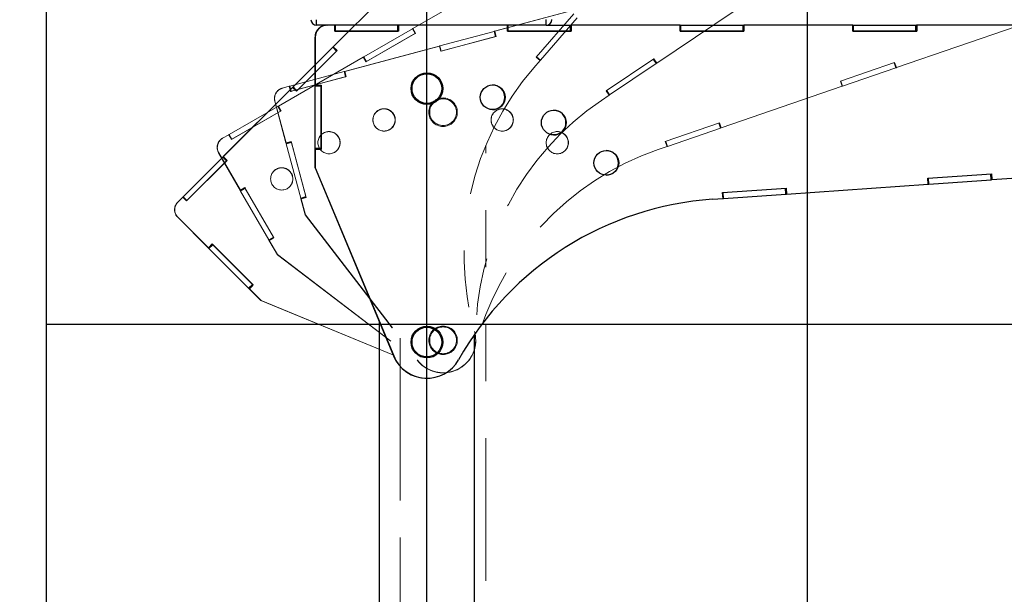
# Paper-space layout 'Sheet8' of a CAD drawing. Header units: inches. Extents: x 2.62 to 9.83, y 0.45 to 7.44.
# Tile 5 of 11: x 4.34 to 6.07, y 4.14 to 5.15. Entities that reach past the tile are written whole.
import ezdxf

# ---------------------------------------------------------------- set-up
doc = ezdxf.new("R2010")
doc.units = ezdxf.units.IN
doc.header["$MEASUREMENT"] = 0
doc.linetypes.add('PHANTOM', pattern=[0.5, 0.25, -0.05, 0.05, -0.05, 0.05, -0.05])
doc.layers.add('FORMAT', color=7, linetype='Continuous')
doc.styles.add('SLDTEXTSTYLE0', font='TXT', dxfattribs={"width": 0.75})
doc.dimstyles.new('SLDDIMSTYLE11', dxfattribs={"dimtxt": 0.104167, "dimasz": 0.13, "dimexe": 0, "dimexo": 0.0625, "dimgap": 0.026042, "dimtad": 0, "dimtih": 1, "dimtoh": 1, "dimdec": 1, "dimlfac": 18, "dimrnd": 1e-09, "dimzin": 12, "dimdsep": 46, "dimtxsty": 'SLDTEXTSTYLE0', "dimsah": 1, "dimcen": 0.09, "dimadec": 0, "dimazin": 3, "dimtfac": 1, "dimtdec": 1, "dimtofl": 0, "dimtmove": 0, "dimatfit": 3, "dimfxl": 1, "dimfrac": 2, "dimtolj": 1, "dimtzin": 12, "dimarcsym": 0})
doc.dimstyles.new('SLDDIMSTYLE13', dxfattribs={"dimtxt": 0.104167, "dimasz": 0.13, "dimexe": 0, "dimexo": 0.0625, "dimgap": 0.026042, "dimtad": 0, "dimtih": 1, "dimtoh": 1, "dimlfac": 18, "dimrnd": 1e-09, "dimzin": 12, "dimdsep": 46, "dimtxsty": 'SLDTEXTSTYLE0', "dimsah": 1, "dimcen": 0.09, "dimadec": 0, "dimazin": 3, "dimtfac": 1, "dimtofl": 0, "dimtmove": 0, "dimatfit": 3, "dimfxl": 1, "dimfrac": 2, "dimtolj": 1, "dimtzin": 12, "dimarcsym": 0})

# ---------------------------------------------------------------- blocks, each defined once
blk = doc.blocks.new('_D_54')
at = {"layer": 'FORMAT', "color": 7}
for p, q in [((7.3813, 1.4944), (7.3813, 0.5801)), ((5.0563, 0.8696), (5.0563, 0.5801)), ((5.0563, 0.7051), (5.7743, 0.7051)), ((7.3813, 0.7051), (6.7004, 0.7051))]:
    blk.add_line(p, q, dxfattribs=at)
for points in [[(5.0563, 0.7051), (5.1863, 0.6851), (5.1863, 0.7251)], [(7.3813, 0.7051), (7.2513, 0.7251), (7.2513, 0.6851)]]:
    blk.add_solid(points, dxfattribs=at)
at = {"layer": 'FORMAT', "color": 7, "insert": (5.7743, 0.7567), "char_height": 0.10417, "attachment_point": 1, "style": 'SLDTEXTSTYLE0'}
blk.add_mtext('HOOK REACH', dxfattribs=at)
blk = doc.blocks.new('_D_56')
at = {"layer": 'FORMAT', "color": 7}
for p, q in [((6.2512, 6.6212), (3.4981, 6.6212)), ((3.6231, 6.6212), (3.6231, 5.1191)), ((3.4692, 5.098), (3.4375, 5.098)), ((3.4375, 5.098), (3.4375, 4.9325)), ((3.777, 5.098), (3.8087, 5.098)), ((3.8087, 5.098), (3.8087, 4.9325)), ((3.4375, 4.9325), (3.4692, 4.9325)), ((3.8087, 4.9325), (3.777, 4.9325)), ((3.6231, 3.2835), (3.6231, 4.7725)), ((4.3396, 3.2835), (3.4981, 3.2835))]:
    blk.add_line(p, q, dxfattribs=at)
for points in [[(3.6231, 6.6212), (3.6031, 6.4912), (3.6431, 6.4912)], [(3.6231, 3.2835), (3.6431, 3.4135), (3.6031, 3.4135)]]:
    blk.add_solid(points, dxfattribs=at)
at = {"layer": 'FORMAT', "color": 7, "char_height": 0.10417, "attachment_point": 1, "style": 'SLDTEXTSTYLE0'}
for s, insert in [('1526', (3.4692, 5.0668)), ('60.1', (3.4884, 4.9068))]:
    blk.add_mtext(s, dxfattribs=dict(at, insert=insert))
blk = doc.blocks.new('_D_58')
at = {"layer": 'FORMAT', "color": 7}
for p, q in [((5.1336, 5.5843), (3.9293, 5.5843)), ((4.0543, 5.5843), (4.0543, 4.4897)), ((3.9004, 4.4686), (3.8687, 4.4686)), ((3.8687, 4.4686), (3.8687, 4.303)), ((4.2083, 4.4686), (4.2399, 4.4686)), ((4.2399, 4.4686), (4.2399, 4.303)), ((3.8687, 4.303), (3.9004, 4.303)), ((4.2399, 4.303), (4.2083, 4.303)), ((4.0543, 3.2835), (4.0543, 4.143)), ((4.3396, 3.2835), (3.9293, 3.2835))]:
    blk.add_line(p, q, dxfattribs=at)
for points in [[(4.0543, 5.5843), (4.0343, 5.4543), (4.0743, 5.4543)], [(4.0543, 3.2835), (4.0743, 3.4135), (4.0343, 3.4135)]]:
    blk.add_solid(points, dxfattribs=at)
at = {"layer": 'FORMAT', "color": 7, "char_height": 0.10417, "attachment_point": 1, "style": 'SLDTEXTSTYLE0'}
for s, insert in [('1052', (3.9004, 4.4373)), ('41.4', (3.9197, 4.2773))]:
    blk.add_mtext(s, dxfattribs=dict(at, insert=insert))

psp = doc.layouts.new('Sheet8')

# ---------------------------------------------------------------- linework, layer by layer
at = {"color": 7, "linetype": 'Continuous'}
for p, q in [((4.38962, 1.9502), (4.38962, 7.28353)), ((5.05629, 1.9502), (5.05629, 7.28353)), ((5.72296, 1.9502), (5.72296, 7.28353)), ((4.38962, 4.61687), (7.72296, 4.61687))]:
    psp.add_line(p, q, dxfattribs=at)
at = {"color": 7, "linetype": 'PHANTOM', "lineweight": 18}
for p, q in [((5.01345, 5.22467), (4.89199, 5.10321)), ((5.01365, 5.22487), (4.89219, 5.10341)), ((5.18047, 5.22143), (5.0317, 5.13554)), ((5.18072, 5.22157), (5.03195, 5.13568)), ((5.45918, 5.07471), (5.64482, 5.19994)), ((5.34095, 5.17506), (5.17503, 5.1306)), ((5.34123, 5.17513), (5.1753, 5.13068)), ((5.2476, 5.08535), (5.31356, 5.16124)), ((5.25526, 5.07989), (5.31985, 5.1542)), ((4.94565, 5.08585), (5.03091, 5.13508)), ((5.03664, 5.12756), (4.94956, 5.07728)), ((4.95033, 5.07773), (5.0356, 5.12696)), ((5.03091, 5.13508), (5.03154, 5.13544)), ((5.0356, 5.12696), (5.03091, 5.13508)), ((5.0317, 5.13554), (5.03154, 5.13544)), ((5.03623, 5.12732), (5.03154, 5.13544)), ((5.0317, 5.13554), (5.03195, 5.13568)), ((5.0317, 5.13554), (5.03639, 5.12742)), ((5.03195, 5.13568), (5.03664, 5.12756)), ((5.0356, 5.12696), (5.03623, 5.12732)), ((5.03639, 5.12742), (5.03623, 5.12732)), ((5.03639, 5.12742), (5.03664, 5.12756)), ((5.07904, 5.10488), (5.17414, 5.13037)), ((5.17414, 5.13037), (5.17484, 5.13055)), ((5.17657, 5.12131), (5.17414, 5.13037)), ((5.17503, 5.1306), (5.17484, 5.13055)), ((5.17727, 5.1215), (5.17484, 5.13055)), ((5.17503, 5.1306), (5.1753, 5.13068)), ((5.17503, 5.1306), (5.17745, 5.12155)), ((5.1753, 5.13068), (5.17773, 5.12162)), ((5.879, 5.06686), (6.09073, 5.13978)), ((5.17773, 5.12162), (5.0806, 5.0956)), ((5.08147, 5.09583), (5.17657, 5.12131)), ((5.17657, 5.12131), (5.17727, 5.1215)), ((5.17745, 5.12155), (5.17727, 5.1215)), ((5.17745, 5.12155), (5.17773, 5.12162)), ((4.82172, 5.03294), (4.89134, 5.10256)), ((4.89882, 5.09678), (4.82772, 5.02568)), ((4.82835, 5.02631), (4.89797, 5.09593)), ((4.89134, 5.10256), (4.89185, 5.10307)), ((4.89797, 5.09593), (4.89134, 5.10256)), ((4.89199, 5.10321), (4.89185, 5.10307)), ((4.89848, 5.09644), (4.89185, 5.10307)), ((4.89199, 5.10321), (4.89219, 5.10341)), ((4.89199, 5.10321), (4.89861, 5.09658)), ((4.89219, 5.10341), (4.89882, 5.09678)), ((4.89797, 5.09593), (4.89848, 5.09644)), ((4.89861, 5.09658), (4.89848, 5.09644)), ((4.89861, 5.09658), (4.89882, 5.09678)), ((5.0779, 5.10458), (4.91198, 5.06012)), ((5.07818, 5.10465), (4.91225, 5.06019)), ((5.07818, 5.10465), (5.0779, 5.10458)), ((5.0779, 5.10458), (5.07818, 5.10465)), ((5.07818, 5.10465), (5.0783, 5.10468)), ((5.08061, 5.0956), (5.07818, 5.10465)), ((5.0806, 5.0956), (5.07818, 5.10465)), ((5.0783, 5.10468), (5.07904, 5.10488)), ((5.08072, 5.09563), (5.0783, 5.10468)), ((5.08147, 5.09583), (5.07904, 5.10488)), ((5.08061, 5.0956), (5.0806, 5.0956)), ((5.08061, 5.0956), (5.08072, 5.09563)), ((5.08072, 5.09563), (5.08147, 5.09583)), ((4.94462, 5.08526), (4.79586, 4.99937)), ((4.94487, 5.0854), (4.79611, 4.99951)), ((4.94487, 5.0854), (4.94462, 5.08526)), ((4.94462, 5.08526), (4.94487, 5.0854)), ((4.94487, 5.0854), (4.94498, 5.08546)), ((4.94956, 5.07728), (4.94487, 5.0854)), ((4.94956, 5.07728), (4.94487, 5.0854)), ((4.94498, 5.08546), (4.94565, 5.08585)), ((4.94966, 5.07735), (4.94498, 5.08546)), ((4.95033, 5.07773), (4.94565, 5.08585)), ((4.94956, 5.07728), (4.94966, 5.07735)), ((4.94956, 5.07729), (4.94956, 5.07728)), ((4.94966, 5.07735), (4.95033, 5.07773)), ((5.24382, 5.06671), (5.25467, 5.0792)), ((5.25467, 5.07922), (5.2476, 5.08536)), ((5.25467, 5.0792), (5.2476, 5.08535)), ((5.25475, 5.07931), (5.24768, 5.08545)), ((5.25526, 5.07989), (5.24819, 5.08603)), ((5.25466, 5.07921), (5.25467, 5.07922)), ((5.25467, 5.07922), (5.25475, 5.07931)), ((5.25475, 5.07931), (5.25526, 5.07989)), ((5.37057, 5.02625), (5.45393, 5.08248)), ((5.37656, 5.01899), (5.45818, 5.07405)), ((5.45818, 5.07405), (5.45295, 5.08181)), ((5.45879, 5.07446), (5.45355, 5.08222)), ((5.45393, 5.08248), (5.45918, 5.07471)), ((5.45818, 5.07405), (5.45879, 5.07446)), ((5.45879, 5.07446), (5.45905, 5.07464)), ((5.45893, 5.07457), (5.45918, 5.07471)), ((5.78087, 5.04299), (5.87595, 5.07573)), ((5.87787, 5.06648), (5.87482, 5.07534)), ((5.87856, 5.06672), (5.87551, 5.07558)), ((5.87595, 5.07573), (5.879, 5.06686)), ((4.81599, 5.0344), (4.91109, 5.05988)), ((4.91109, 5.05988), (4.91179, 5.06007)), ((4.91352, 5.05083), (4.91109, 5.05988)), ((4.91198, 5.06012), (4.91179, 5.06007)), ((4.91422, 5.05101), (4.91179, 5.06007)), ((4.91198, 5.06012), (4.91225, 5.06019)), ((4.91225, 5.06019), (4.91468, 5.05114)), ((5.78478, 5.03443), (5.87787, 5.06648)), ((5.87787, 5.06648), (5.87856, 5.06672)), ((5.87856, 5.06672), (5.87886, 5.06683)), ((5.87872, 5.06679), (5.879, 5.06686)), ((4.91468, 5.05114), (4.81755, 5.02511)), ((4.81842, 5.02534), (4.91352, 5.05083)), ((4.91352, 5.05083), (4.91422, 5.05101)), ((4.9144, 5.05106), (4.91422, 5.05101)), ((4.9144, 5.05106), (4.91468, 5.05114)), ((5.78392, 5.03412), (5.78087, 5.04299)), ((5.78394, 5.03414), (5.78089, 5.04299)), ((5.78405, 5.03418), (5.781, 5.04303)), ((5.78478, 5.03443), (5.78173, 5.04328)), ((4.82089, 5.03211), (4.69942, 4.91064)), ((4.82109, 5.03231), (4.69962, 4.91084)), ((4.79466, 5.02608), (4.79466, 5.02608)), ((4.80306, 5.03094), (4.80334, 5.03101)), ((4.80307, 5.03094), (4.80306, 5.03094)), ((4.81513, 5.03417), (4.80307, 5.03094)), ((4.81513, 5.03417), (4.80334, 5.03101)), ((4.81485, 5.03409), (4.81513, 5.03417)), ((4.81513, 5.03417), (4.81525, 5.0342)), ((4.81756, 5.02511), (4.81513, 5.03417)), ((4.81755, 5.02511), (4.81513, 5.03417)), ((4.81525, 5.0342), (4.81599, 5.0344)), ((4.81767, 5.02514), (4.81525, 5.0342)), ((4.81842, 5.02534), (4.81599, 5.0344)), ((4.81756, 5.02511), (4.81755, 5.02511)), ((4.81756, 5.02511), (4.81767, 5.02514)), ((4.81767, 5.02514), (4.81842, 5.02534)), ((4.82109, 5.03231), (4.82089, 5.03211)), ((4.82089, 5.03211), (4.82109, 5.03231)), ((4.82109, 5.03231), (4.82117, 5.03239)), ((4.82772, 5.02568), (4.82109, 5.03231)), ((4.82772, 5.02568), (4.82109, 5.03231)), ((4.82117, 5.03239), (4.82172, 5.03294)), ((4.8278, 5.02577), (4.82117, 5.03239)), ((4.82835, 5.02631), (4.82172, 5.03294)), ((4.82772, 5.02568), (4.8278, 5.02577)), ((4.82772, 5.02568), (4.82772, 5.02568)), ((4.8278, 5.02577), (4.82835, 5.02631)), ((5.37582, 5.01848), (5.37057, 5.02625)), ((5.37582, 5.01849), (5.37059, 5.02626)), ((5.37592, 5.01856), (5.37069, 5.02632)), ((5.37656, 5.01899), (5.37133, 5.02676)), ((5.57219, 4.96121), (5.78392, 5.03412)), ((5.78392, 5.03413), (5.78394, 5.03414)), ((5.78394, 5.03414), (5.78405, 5.03418)), ((5.78405, 5.03418), (5.78478, 5.03443)), ((4.78981, 5.00797), (4.79009, 5.00805)), ((4.80961, 4.93408), (4.78981, 5.00797)), ((4.78981, 5.00797), (4.80942, 4.9348)), ((4.78981, 5.00797), (4.78981, 5.00797)), ((4.79009, 5.00805), (4.8097, 4.93488)), ((5.3621, 5.00922), (5.37582, 5.01848)), ((5.37581, 5.01849), (5.37582, 5.01849)), ((5.37582, 5.01849), (5.37592, 5.01856)), ((5.37592, 5.01856), (5.37656, 5.01899)), ((4.7098, 4.94969), (4.79506, 4.99891)), ((4.80079, 4.99139), (4.71371, 4.94112)), ((4.71449, 4.94157), (4.79975, 4.99079)), ((4.79506, 4.99891), (4.79569, 4.99928)), ((4.79975, 4.99079), (4.79506, 4.99891)), ((4.79586, 4.99937), (4.79569, 4.99928)), ((4.80038, 4.99116), (4.79569, 4.99928)), ((4.79586, 4.99937), (4.79611, 4.99951)), ((4.79611, 4.99951), (4.80079, 4.99139)), ((4.79975, 4.99079), (4.80038, 4.99116)), ((4.80055, 4.99125), (4.80038, 4.99116)), ((4.80055, 4.99125), (4.80079, 4.99139)), ((5.47407, 4.93733), (5.56914, 4.97007)), ((5.57106, 4.96083), (5.56801, 4.96969)), ((5.57175, 4.96107), (5.5687, 4.96992)), ((5.56914, 4.97007), (5.57219, 4.96121)), ((5.47797, 4.92877), (5.57106, 4.96083)), ((5.57106, 4.96083), (5.57175, 4.96107)), ((5.57175, 4.96107), (5.57205, 4.96117)), ((5.57192, 4.96114), (5.57219, 4.96121)), ((4.69135, 4.93613), (4.69135, 4.93613)), ((4.70903, 4.94924), (4.69821, 4.943)), ((4.69821, 4.94299), (4.69846, 4.94314)), ((4.69821, 4.943), (4.69821, 4.94299)), ((4.70903, 4.94924), (4.69846, 4.94314)), ((4.70878, 4.9491), (4.70903, 4.94924)), ((4.70903, 4.94924), (4.70913, 4.9493)), ((4.71371, 4.94112), (4.70903, 4.94924)), ((4.71371, 4.94112), (4.70903, 4.94924)), ((4.70913, 4.9493), (4.7098, 4.94969)), ((4.71382, 4.94118), (4.70913, 4.9493)), ((4.71449, 4.94157), (4.7098, 4.94969)), ((4.71371, 4.94112), (4.71382, 4.94118)), ((4.71371, 4.94112), (4.71371, 4.94112)), ((4.71382, 4.94118), (4.71449, 4.94157)), ((4.80942, 4.9348), (4.8097, 4.93488)), ((4.81866, 4.93651), (4.80961, 4.93408)), ((4.8097, 4.93488), (4.81875, 4.9373)), ((4.81886, 4.93578), (4.8098, 4.93335)), ((4.81866, 4.93651), (4.81847, 4.93723)), ((4.81886, 4.93578), (4.81866, 4.93651)), ((4.81875, 4.9373), (4.84502, 4.83926)), ((4.84435, 4.84064), (4.81886, 4.93578)), ((5.47712, 4.92847), (5.47407, 4.93733)), ((5.47713, 4.92848), (5.47408, 4.93734)), ((5.47724, 4.92852), (5.47419, 4.93738)), ((5.47797, 4.92877), (5.47492, 4.93763)), ((4.69135, 4.91739), (4.6916, 4.91753)), ((4.69135, 4.91739), (4.72923, 4.85178)), ((4.69135, 4.91739), (4.69135, 4.91738)), ((4.7296, 4.85113), (4.69135, 4.91738)), ((4.6916, 4.91753), (4.72948, 4.85193)), ((4.8098, 4.93335), (4.80961, 4.93408)), ((4.8353, 4.83821), (4.8098, 4.93335)), ((5.15963, 3.41687), (5.15963, 4.93091)), ((5.46147, 4.92308), (5.47712, 4.92847)), ((5.47711, 4.92848), (5.47713, 4.92848)), ((5.47713, 4.92848), (5.47724, 4.92852)), ((5.47724, 4.92852), (5.47797, 4.92877)), ((4.62915, 4.84037), (4.69877, 4.90999)), ((4.70625, 4.90421), (4.63515, 4.83311)), ((4.63578, 4.83375), (4.7054, 4.90336)), ((4.69877, 4.90999), (4.69928, 4.91051)), ((4.7054, 4.90336), (4.69877, 4.90999)), ((4.69942, 4.91064), (4.69928, 4.91051)), ((4.70591, 4.90388), (4.69928, 4.91051)), ((4.69942, 4.91064), (4.69962, 4.91084)), ((4.69962, 4.91084), (4.70625, 4.90421)), ((4.7054, 4.90336), (4.70591, 4.90388)), ((4.70605, 4.90401), (4.70591, 4.90388)), ((4.70605, 4.90401), (4.70625, 4.90421)), ((4.72923, 4.85178), (4.72948, 4.85193)), ((4.72948, 4.85193), (4.73759, 4.85661)), ((4.73772, 4.85582), (4.7296, 4.85113)), ((4.72998, 4.85048), (4.7296, 4.85113)), ((4.73809, 4.85517), (4.72998, 4.85048)), ((4.77923, 4.76518), (4.72998, 4.85048)), ((4.73772, 4.85582), (4.73734, 4.85647)), ((4.73759, 4.85661), (4.78834, 4.76871)), ((4.73809, 4.85517), (4.73772, 4.85582)), ((4.78734, 4.76987), (4.73809, 4.85517)), ((4.62852, 4.83974), (4.61969, 4.83091)), ((4.61969, 4.83091), (4.61989, 4.83111)), ((4.61969, 4.83091), (4.61969, 4.83091)), ((4.62852, 4.83974), (4.61989, 4.83111)), ((4.62832, 4.83954), (4.62852, 4.83974)), ((4.62852, 4.83974), (4.62861, 4.83983)), ((4.63515, 4.83311), (4.62852, 4.83974)), ((4.63515, 4.83311), (4.62852, 4.83974)), ((4.62861, 4.83983), (4.62915, 4.84037)), ((4.63524, 4.8332), (4.62861, 4.83983)), ((4.63578, 4.83375), (4.62915, 4.84037)), ((4.63515, 4.83311), (4.63524, 4.8332)), ((4.63515, 4.83311), (4.63515, 4.83311)), ((4.63524, 4.8332), (4.63578, 4.83375)), ((4.84435, 4.84064), (4.8353, 4.83821)), ((4.83549, 4.83749), (4.8353, 4.83821)), ((4.84455, 4.83991), (4.83549, 4.83749)), ((4.84319, 4.80875), (4.83549, 4.83749)), ((4.84314, 4.83876), (4.83569, 4.83676)), ((4.83569, 4.83676), (4.83597, 4.83684)), ((4.83569, 4.83676), (4.84319, 4.80875)), ((4.84502, 4.83926), (4.83597, 4.83684)), ((4.83597, 4.83684), (4.84347, 4.80882)), ((4.84455, 4.83991), (4.84435, 4.84064)), ((4.84474, 4.83919), (4.84455, 4.83991)), ((4.84474, 4.83919), (4.84502, 4.83926)), ((4.61484, 4.82251), (4.61484, 4.82251)), ((4.67379, 4.7503), (4.61969, 4.8044)), ((4.6197, 4.8044), (4.61969, 4.8044)), ((4.6197, 4.8044), (4.6199, 4.8046)), ((4.6197, 4.8044), (4.67326, 4.75084)), ((4.6199, 4.8046), (4.67346, 4.75104)), ((4.84319, 4.80875), (4.84347, 4.80882)), ((4.84319, 4.80875), (4.84319, 4.80875)), ((4.84319, 4.80875), (5.03948, 4.55394)), ((4.84347, 4.80882), (5.03975, 4.55401)), ((4.78734, 4.76987), (4.77923, 4.76518)), ((4.7796, 4.76453), (4.77923, 4.76518)), ((4.78772, 4.76922), (4.7796, 4.76453)), ((4.79448, 4.73876), (4.7796, 4.76453)), ((4.78666, 4.76774), (4.77998, 4.76388)), ((4.77998, 4.76388), (4.78023, 4.76402)), ((4.77998, 4.76388), (4.79448, 4.73877)), ((4.78834, 4.76871), (4.78023, 4.76402)), ((4.78023, 4.76402), (4.79473, 4.73891)), ((4.78772, 4.76922), (4.78734, 4.76987)), ((4.78809, 4.76857), (4.78772, 4.76922)), ((4.78809, 4.76857), (4.78834, 4.76871)), ((4.67326, 4.75084), (4.67346, 4.75104)), ((4.67346, 4.75104), (4.68009, 4.75766)), ((4.68042, 4.75693), (4.67379, 4.7503)), ((4.67432, 4.74977), (4.67379, 4.7503)), ((4.68095, 4.7564), (4.67432, 4.74977)), ((4.74397, 4.68012), (4.67432, 4.74977)), ((4.68042, 4.75693), (4.67989, 4.75746)), ((4.68009, 4.75766), (4.75186, 4.68589)), ((4.68095, 4.7564), (4.68042, 4.75693)), ((4.7506, 4.68675), (4.68095, 4.7564)), ((4.79448, 4.73877), (4.79473, 4.73891)), ((4.79448, 4.73877), (4.79448, 4.73876)), ((4.79448, 4.73877), (5.05002, 4.54344)), ((4.79473, 4.73891), (5.05027, 4.54358)), ((5.15963, 3.41687), (5.15963, 4.72702)), ((4.7506, 4.68675), (4.74397, 4.68012)), ((4.7445, 4.67959), (4.74397, 4.68012)), ((4.75113, 4.68622), (4.7445, 4.67959)), ((4.76553, 4.65856), (4.7445, 4.67959)), ((4.75049, 4.68452), (4.74503, 4.67906)), ((4.74503, 4.67906), (4.74523, 4.67927)), ((4.74503, 4.67906), (4.76554, 4.65856)), ((4.75186, 4.68589), (4.74523, 4.67927)), ((4.74523, 4.67927), (4.76574, 4.65876)), ((4.75113, 4.68622), (4.7506, 4.68675)), ((4.75166, 4.68569), (4.75113, 4.68622)), ((4.75166, 4.68569), (4.75186, 4.68589)), ((4.76554, 4.65856), (4.76553, 4.65856)), ((4.76554, 4.65856), (4.76574, 4.65876)), ((4.76554, 4.65856), (5.06293, 4.53602)), ((4.76574, 4.65876), (5.06313, 4.53623)), ((5.15963, 3.41687), (5.15963, 4.63467)), ((5.00963, 4.59269), (5.00963, 3.41687)), ((5.00963, 4.57431), (5.00963, 3.41687)), ((5.00963, 4.55799), (5.00963, 3.41687)), ((5.03948, 4.55394), (5.03975, 4.55401)), ((5.05002, 4.54344), (5.05027, 4.54358)), ((5.11292, 4.53923), (5.11317, 4.53937)), ((5.12478, 4.54824), (5.12498, 4.54844)), ((5.06293, 4.53602), (5.06313, 4.53623)), ((5.09914, 4.53359), (5.09942, 4.53366))]:
    psp.add_line(p, q, dxfattribs=at)
at = {"color": 7, "linetype": 'Continuous', "lineweight": 25}
for p, q in [((4.86303, 5.14114), (4.86303, 5.15098)), ((5.26548, 5.14121), (5.26548, 5.15105)), ((5.50122, 5.14125), (5.61061, 5.14127)), ((5.61061, 5.13085), (5.61061, 5.14127)), ((5.61061, 5.14127), (5.61142, 5.14127)), ((5.61142, 5.13085), (5.61142, 5.14127)), ((5.61163, 5.14127), (5.61142, 5.14127)), ((5.80249, 5.1413), (5.61163, 5.14127)), ((5.61163, 5.14127), (5.61195, 5.14127)), ((5.61163, 5.14127), (5.61163, 5.13085)), ((5.80281, 5.1413), (5.61195, 5.14127)), ((5.80281, 5.1413), (5.80249, 5.1413)), ((5.80249, 5.1413), (5.80281, 5.1413)), ((5.80281, 5.13089), (5.80281, 5.1413)), ((5.80281, 5.1413), (5.80294, 5.1413)), ((5.80281, 5.13088), (5.80281, 5.1413)), ((5.80295, 5.13089), (5.80294, 5.1413)), ((5.80294, 5.1413), (5.8038, 5.1413)), ((5.8038, 5.1413), (5.9132, 5.14132)), ((5.8038, 5.13089), (5.8038, 5.1413)), ((5.9132, 5.13091), (5.9132, 5.14132)), ((5.9132, 5.14132), (5.914, 5.14132)), ((5.91401, 5.13091), (5.914, 5.14132)), ((5.91422, 5.14132), (5.914, 5.14132)), ((6.10508, 5.14136), (5.91422, 5.14132)), ((5.91422, 5.14132), (5.91453, 5.14132)), ((5.91422, 5.14132), (5.91422, 5.13091)), ((6.1054, 5.14135), (5.91453, 5.14132)), ((5.91453, 5.14132), (5.91454, 5.1309)), ((5.26548, 5.14121), (4.86303, 5.14114)), ((4.87076, 5.13835), (4.87076, 5.13835)), ((4.88117, 5.14114), (4.88148, 5.14114)), ((4.89504, 5.14114), (4.88148, 5.14114)), ((4.89473, 5.14114), (4.89504, 5.14114)), ((4.89505, 5.13073), (4.89504, 5.14114)), ((4.89505, 5.13073), (4.89505, 5.14114)), ((5.00677, 5.13075), (4.89505, 5.13073)), ((4.89505, 5.13073), (4.89518, 5.13073)), ((4.89505, 5.13073), (4.89505, 5.13073)), ((4.89518, 5.13073), (4.89518, 5.14114)), ((4.89518, 5.13073), (4.89604, 5.13073)), ((4.89604, 5.13073), (4.89604, 5.14114)), ((4.89604, 5.13073), (5.00543, 5.13075)), ((5.00543, 5.13075), (5.00543, 5.14116)), ((5.00543, 5.13075), (5.00624, 5.13075)), ((5.00624, 5.13075), (5.00624, 5.14116)), ((5.00645, 5.13075), (5.00624, 5.13075)), ((5.00645, 5.14116), (5.00677, 5.14116)), ((5.00645, 5.13075), (5.00677, 5.13075)), ((5.19763, 5.1412), (5.00677, 5.14116)), ((5.00677, 5.14116), (5.00677, 5.13075)), ((5.19732, 5.1412), (5.19763, 5.1412)), ((5.19764, 5.13078), (5.19763, 5.1412)), ((5.19763, 5.13078), (5.19763, 5.1412)), ((5.30936, 5.1308), (5.19763, 5.13078)), ((5.19764, 5.13078), (5.19763, 5.13078)), ((5.19764, 5.13078), (5.19777, 5.13078)), ((5.19777, 5.13078), (5.19777, 5.1412)), ((5.19777, 5.13078), (5.19863, 5.13078)), ((5.19863, 5.13078), (5.19863, 5.1412)), ((5.19863, 5.13078), (5.30802, 5.1308)), ((5.26548, 5.14121), (5.30802, 5.14122)), ((5.30802, 5.1308), (5.30802, 5.14122)), ((5.30802, 5.14122), (5.30883, 5.14122)), ((5.30802, 5.1308), (5.30883, 5.1308)), ((5.30883, 5.1308), (5.30883, 5.14122)), ((5.30904, 5.14122), (5.30883, 5.14122)), ((5.30904, 5.1308), (5.30883, 5.1308)), ((5.4999, 5.14125), (5.30904, 5.14122)), ((5.30904, 5.14122), (5.30936, 5.14122)), ((5.30904, 5.14122), (5.30904, 5.1308)), ((5.30904, 5.1308), (5.30936, 5.1308)), ((5.50022, 5.14125), (5.30936, 5.14122)), ((5.30936, 5.14122), (5.30936, 5.1308)), ((5.50022, 5.14125), (5.4999, 5.14125)), ((5.4999, 5.14125), (5.50022, 5.14125)), ((5.50022, 5.13083), (5.50022, 5.14125)), ((5.50022, 5.14125), (5.50036, 5.14125)), ((5.50022, 5.13083), (5.50022, 5.14125)), ((5.61195, 5.13085), (5.50022, 5.13083)), ((5.50022, 5.13083), (5.50036, 5.13083)), ((5.50023, 5.13083), (5.50022, 5.13083)), ((5.50036, 5.13083), (5.50036, 5.14125)), ((5.50036, 5.14125), (5.50122, 5.14125)), ((5.50036, 5.13083), (5.50122, 5.13083)), ((5.50122, 5.13083), (5.50122, 5.14125)), ((5.50122, 5.13083), (5.61061, 5.13085)), ((5.61061, 5.13085), (5.61142, 5.13085)), ((5.61163, 5.13085), (5.61142, 5.13085)), ((5.61163, 5.13085), (5.61195, 5.13085)), ((5.61195, 5.14127), (5.61195, 5.13085)), ((5.91454, 5.1309), (5.80281, 5.13088)), ((5.80281, 5.13089), (5.80295, 5.13089)), ((5.80282, 5.13089), (5.80281, 5.13089)), ((5.80295, 5.13089), (5.8038, 5.13089)), ((5.8038, 5.13089), (5.9132, 5.13091)), ((5.9132, 5.13091), (5.91401, 5.13091)), ((5.91422, 5.13091), (5.91401, 5.13091)), ((5.91422, 5.13091), (5.91454, 5.1309)), ((4.86036, 5.0353), (4.86034, 5.1203)), ((4.86035, 5.1203), (4.86034, 5.1203)), ((4.86035, 5.1203), (4.86066, 5.1203)), ((4.86035, 5.1203), (4.86036, 5.03614)), ((4.86066, 5.1203), (4.86068, 5.03614)), ((4.86036, 5.03614), (4.86068, 5.03614)), ((4.87077, 5.03531), (4.86036, 5.0353)), ((4.86036, 5.03447), (4.86036, 5.0353)), ((4.87077, 5.03447), (4.86036, 5.03447)), ((4.86038, 4.92503), (4.86036, 5.03447)), ((4.86068, 5.03614), (4.87109, 5.03614)), ((4.87077, 5.03531), (4.87077, 5.03614)), ((4.87077, 5.03447), (4.87077, 5.03531)), ((4.87079, 4.92503), (4.87077, 5.03447)), ((4.87109, 5.03614), (4.87111, 4.92336)), ((4.87079, 4.92503), (4.86038, 4.92503)), ((4.86038, 4.92419), (4.86038, 4.92503)), ((4.87079, 4.9242), (4.86038, 4.92419)), ((4.86038, 4.89114), (4.86038, 4.92419)), ((4.86038, 4.92336), (4.86039, 4.89114)), ((4.86038, 4.92336), (4.8607, 4.92336)), ((4.86896, 4.92336), (4.86038, 4.92336)), ((4.8607, 4.92336), (4.8607, 4.89114)), ((4.87111, 4.92336), (4.8607, 4.92336)), ((4.87079, 4.9242), (4.87079, 4.92503)), ((4.87079, 4.92336), (4.87079, 4.9242)), ((4.87079, 4.92336), (4.87111, 4.92336)), ((4.86039, 4.89114), (4.86038, 4.89114)), ((4.86039, 4.89114), (4.8607, 4.89114)), ((4.86039, 4.89114), (4.99782, 4.56124)), ((4.8607, 4.89114), (4.99814, 4.56124)), ((6.04629, 4.87049), (6.2945, 4.8879)), ((5.93411, 4.87307), (6.04556, 4.88088)), ((5.93484, 4.86267), (5.93411, 4.87307)), ((5.93486, 4.86269), (5.93413, 4.87307)), ((5.93499, 4.8627), (5.93426, 4.87308)), ((5.93585, 4.86276), (5.93512, 4.87314)), ((5.93585, 4.86276), (6.04497, 4.87041)), ((6.04497, 4.87041), (6.04424, 4.88079)), ((6.04497, 4.87041), (6.04578, 4.87047)), ((6.04578, 4.87047), (6.04505, 4.88085)), ((6.04556, 4.88088), (6.04629, 4.87049)), ((6.04578, 4.87047), (6.04613, 4.87049)), ((6.04598, 4.87049), (6.04629, 4.87049)), ((5.57446, 4.84784), (5.68591, 4.85566)), ((5.68531, 4.84519), (5.68459, 4.85556)), ((5.68612, 4.84524), (5.68539, 4.85562)), ((5.68591, 4.85566), (5.68663, 4.84527)), ((5.68663, 4.84527), (5.93484, 4.86267)), ((5.93484, 4.86269), (5.93486, 4.86269)), ((5.93486, 4.86269), (5.93499, 4.8627)), ((5.93499, 4.8627), (5.93585, 4.86276)), ((5.55684, 4.83616), (5.57518, 4.83745)), ((5.57518, 4.83745), (5.57446, 4.84784)), ((5.5752, 4.83746), (5.57447, 4.84784)), ((5.57533, 4.83747), (5.5746, 4.84785)), ((5.57518, 4.83746), (5.5752, 4.83746)), ((5.5752, 4.83746), (5.57533, 4.83747)), ((5.57533, 4.83747), (5.57619, 4.83753)), ((5.57619, 4.83753), (5.57546, 4.84791)), ((5.57619, 4.83753), (5.68531, 4.84519)), ((5.68531, 4.84519), (5.68612, 4.84524)), ((5.68612, 4.84524), (5.68648, 4.84527)), ((5.68632, 4.84527), (5.68663, 4.84527)), ((4.97296, 4.62093), (4.97296, 3.28353)), ((5.13962, 3.28353), (5.13962, 4.59893)), ((4.99782, 4.56124), (4.99814, 4.56124)), ((5.05602, 4.52225), (5.05634, 4.52225))]:
    psp.add_line(p, q, dxfattribs=at)
for centre, radius in [((5.05629, 5.03006), 0.02778), ((5.05629, 5.03006), 0.02604), ((5.17151, 5.01493), 0.02169), ((5.27866, 4.97055), 0.02169), ((5.37068, 4.89993), 0.02169), ((5.05629, 4.58562), 0.02778), ((5.05629, 4.58562), 0.02604)]:
    psp.add_circle(centre, radius, dxfattribs=at)
at = {"color": 7, "linetype": 'PHANTOM', "lineweight": 18}
for centre, radius in [((5.08463, 4.98874), 0.025), ((5.08463, 4.98874), 0.025), ((5.08463, 4.98874), 0.025), ((5.08463, 4.98874), 0.02344), ((5.08463, 4.98874), 0.02344), ((5.08463, 4.98874), 0.02344), ((4.98124, 4.97525), 0.01952), ((4.98131, 4.97523), 0.01952), ((4.98138, 4.97518), 0.01952), ((5.18829, 4.97518), 0.01952), ((5.18835, 4.97516), 0.01952), ((4.8848, 4.93532), 0.01952), ((4.88488, 4.93529), 0.01952), ((5.28478, 4.93519), 0.01952), ((4.80199, 4.87178), 0.01952), ((5.08463, 4.58874), 0.025), ((5.08463, 4.58874), 0.025), ((5.08463, 4.58874), 0.025), ((5.08463, 4.58874), 0.02344), ((5.08463, 4.58874), 0.02344), ((5.08463, 4.58874), 0.02344)]:
    psp.add_circle(centre, radius, dxfattribs=at)
at = {"color": 7, "linetype": 'Continuous', "lineweight": 25}
for centre, radius, start, end in [((4.86303, 5.15098), 0.00984, 180.01, 270.01), ((5.26548, 5.15105), 0.00984, 270.01, 0.01), ((4.88118, 5.12031), 0.02083, 120.01, 180.01), ((4.88118, 5.12031), 0.02083, 90.02336, 180.02303), ((4.88149, 5.12031), 0.02083, 90.02336, 180.02303), ((4.88118, 5.12031), 0.02083, 90.01, 120.01), ((5.17118, 5.01494), 0.0217, 270.03021, 89.73654), ((5.27833, 4.97056), 0.0217, 270.03021, 89.73654), ((5.37035, 4.89994), 0.0217, 270.03021, 89.73654), ((5.59574, 4.28225), 0.55528, 94.01677, 150.63669), ((5.05629, 4.58559), 0.06334, 202.6076, 269.7513), ((5.05661, 4.58558), 0.06333, 202.60363, 330.63935)]:
    psp.add_arc(centre, radius, start, end, dxfattribs=at)
at = {"color": 7, "linetype": 'PHANTOM', "lineweight": 18}
for centre, radius, start, end in [((5.62102, 4.73889), 0.49975, 139.00677, 195.62669), ((4.80792, 5.01283), 0.01875, 105.01336, 195.01303), ((4.80792, 5.01283), 0.01875, 135, 195), ((4.8082, 5.0129), 0.01875, 105.01336, 195.01303), ((4.80792, 5.01283), 0.01875, 105, 135), ((5.6416, 4.59494), 0.49975, 124.00677, 180.62669), ((4.98103, 4.97504), 0.01953, 315.02021, 134.72654), ((4.98105, 4.97509), 0.01953, 300.02021, 119.72654), ((4.98109, 4.97511), 0.01953, 285.02021, 104.72654), ((5.18804, 4.97504), 0.01953, 300.02021, 119.72654), ((5.18806, 4.97509), 0.01953, 285.02021, 104.72654), ((4.88459, 4.93511), 0.01953, 315.02021, 134.72654), ((4.88462, 4.93515), 0.01953, 300.02021, 119.72654), ((5.2845, 4.93512), 0.01953, 285.02021, 104.72654), ((4.70759, 4.92676), 0.01875, 120.01336, 210.01303), ((4.70759, 4.92676), 0.01875, 150, 210), ((4.70783, 4.9269), 0.01875, 120.01336, 210.01303), ((4.70759, 4.92676), 0.01875, 120, 150), ((5.62423, 4.45058), 0.49975, 109.00677, 165.62669), ((4.80178, 4.87158), 0.01953, 315.02021, 134.72654), ((4.63295, 4.81766), 0.01875, 135.01336, 225.01303), ((4.63315, 4.81786), 0.01875, 135.01336, 225.01303), ((4.63295, 4.81766), 0.01875, 135, 165), ((4.63295, 4.81766), 0.01875, 165, 225), ((5.08489, 4.58885), 0.05699, 232.59363, 0.62935), ((5.08485, 4.58892), 0.05699, 247.59363, 15.62935), ((5.08491, 4.58878), 0.05699, 217.59363, 345.62935), ((5.08464, 4.58872), 0.057, 217.5976, 284.7413), ((5.08465, 4.58872), 0.057, 232.5976, 299.7413), ((5.08465, 4.58873), 0.057, 247.5976, 314.7413)]:
    psp.add_arc(centre, radius, start, end, dxfattribs=at)

# ---------------------------------------------------------------- dimensions: what is measured, and where the dimension line sits
at = {"layer": 'FORMAT', "color": 7}
for base, p1, picture, middle in [((3.62309, 3.28353), (6.30123, 6.62125), '_D_56', (3.62309, 4.94583)), ((4.05432, 3.28353), (5.18364, 5.58433), '_D_58', (4.05432, 4.31636))]:
    dim = psp.add_linear_dim(base=base, p1=p1, p2=(4.38962, 3.28353), angle=90, dimstyle='SLDDIMSTYLE11', dxfattribs=at)
    dim.commit()
    dim.dimension.update_dxf_attribs({"geometry": picture, "text_midpoint": middle, "dimtype": 160})
dim = psp.add_linear_dim(base=(7.38132, 0.70515), p1=(5.05629, 1.9502), p2=(7.38132, 4.54193), text='HOOK REACH', dimstyle='SLDDIMSTYLE13', dxfattribs=at)
dim.commit()
dim.dimension.update_dxf_attribs({"geometry": '_D_54', "text_midpoint": (6.23732, 0.70515), "dimtype": 160})

doc.saveas('drawing.dxf')
